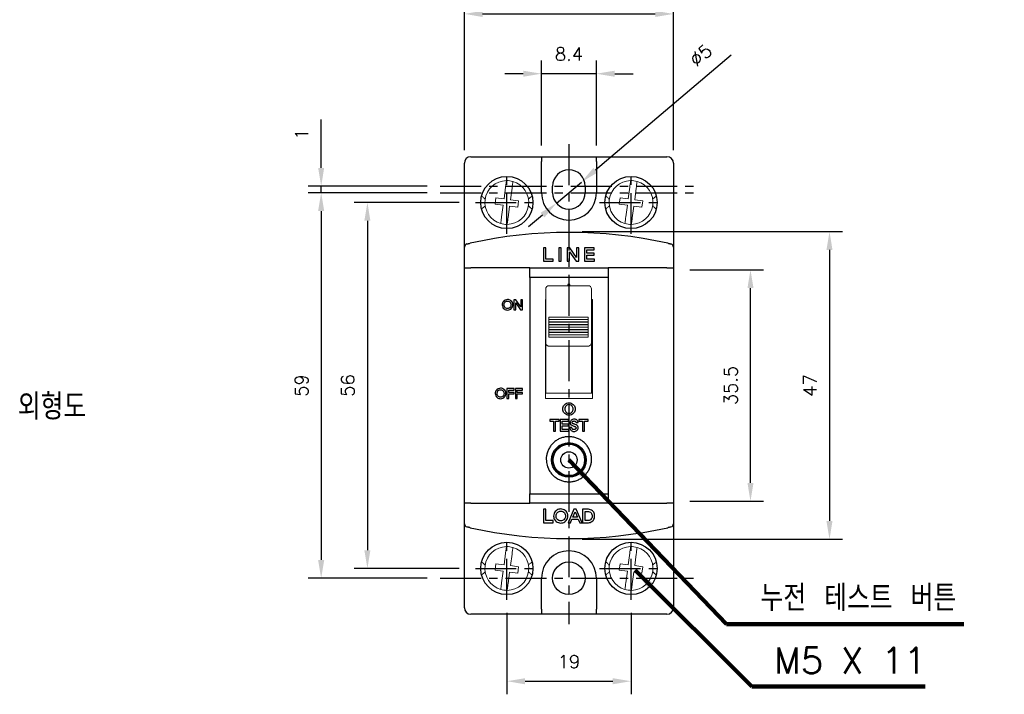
# Model space of a CAD drawing. Extents: x -417 to 860, y -1918 to 556.
# Tile 4 of 7: x 370 to 520, y 340 to 444. Entities that reach past the tile are written whole.
import ezdxf

# ---------------------------------------------------------------- set-up
doc = ezdxf.new("R2010")
doc.units = 0
doc.header["$MEASUREMENT"] = 0
doc.linetypes.add('CENTER', pattern=[2, 1.25, -0.25, 0.25, -0.25])
doc.layers.get('0').update_dxf_attribs({"linetype": 'CONTINUOUS'})
doc.layers.add('di', color=3, linetype='CONTINUOUS')
doc.layers.add('DIM', color=3, linetype='CONTINUOUS')
doc.styles.add('KIM', font='ROMANS.shx', dxfattribs={"height": 5, "bigfont": 'GSG1.shx'})
doc.styles.get("Standard").update_dxf_attribs({"font": 'romans.shx', "height": 2, "bigfont": 'hgs.shx'})
doc.dimstyles.get("Standard").update_dxf_attribs({"dimscale": 0, "dimtxt": 2, "dimasz": 2, "dimexe": 0.5, "dimexo": 0.5, "dimgap": 1, "dimtad": 1, "dimdsep": 46, "dimtxsty": 'Standard', "dimcen": 0, "dimclrd": 3, "dimclre": 3, "dimclrt": 3, "dimadec": 0, "dimazin": 2, "dimtp": 0.1, "dimtm": 0.1, "dimtfac": 1, "dimtmove": 0, "dimatfit": 3, "dimfxl": 0, "dimtolj": 1, "dimarcsym": 0})
doc.dimstyles.new('STANDARD$0', dxfattribs={"dimtxt": 5, "dimasz": 5, "dimexe": 1, "dimexo": 2, "dimgap": 2, "dimtad": 1, "dimdec": 4, "dimzin": 12, "dimdsep": 46, "dimtxsty": 'KIM', "dimcen": -1, "dimdle": 0.1, "dimadec": 0, "dimazin": 0, "dimtfac": 1, "dimtdec": 4, "dimtmove": 0, "dimatfit": 3, "dimfxl": 0, "dimtolj": 1, "dimtzin": 0, "dimarcsym": 0})
doc.dimstyles.new('STANDARD$3', dxfattribs={"dimtxt": 5, "dimasz": 5, "dimexe": 1, "dimexo": 2, "dimgap": 0.8, "dimtad": 1, "dimdec": 4, "dimdsep": 46, "dimtxsty": 'KIM', "dimcen": 0, "dimdle": 0.1, "dimadec": 0, "dimazin": 0, "dimtfac": 1, "dimtdec": 4, "dimtmove": 0, "dimatfit": 3, "dimfxl": 0, "dimtolj": 1, "dimtzin": 0, "dimarcsym": 0})

# ---------------------------------------------------------------- blocks, each defined once
blk = doc.blocks.new('*D885')
at = {"layer": 'DIM'}
for p, q in [((449.6, 424.38), (449.6, 437.39)), ((458, 424.38), (458, 437.39)), ((446.8, 435.39), (444, 435.39)), ((458, 435.39), (449.6, 435.39)), ((460.8, 435.39), (463.6, 435.39))]:
    blk.add_line(p, q, dxfattribs=at)
for points in [[(446.8, 435.85), (446.8, 434.92), (449.6, 435.39)], [(460.8, 435.85), (460.8, 434.92), (458, 435.39)]]:
    blk.add_solid(points, dxfattribs=at)
at = {"layer": 'DIM', "insert": (453.8, 438.39), "char_height": 2, "attachment_point": 5}
blk.add_mtext('\\A1;8.4', dxfattribs=at)
blk = doc.blocks.new('*D886')
at = {"layer": 'DIM'}
for p, q in [((478.64, 438.24), (457.84, 420.61)), ((451.89, 415.57), (455.7, 418.8)), ((449.75, 413.76), (447.62, 411.95))]:
    blk.add_line(p, q, dxfattribs=at)
for points in [[(457.54, 420.97), (458.14, 420.25), (455.7, 418.8)], [(449.45, 414.11), (450.06, 413.4), (451.89, 415.57)]]:
    blk.add_solid(points, dxfattribs=at)
at = {"layer": 'DIM', "insert": (473.97, 438.22), "char_height": 2, "attachment_point": 5, "rotation": 40.289}
blk.add_mtext('\\A1;∅5', dxfattribs=at)
blk = doc.blocks.new('*D887')
at = {"layer": 'DIM'}
for p, q in [((444.3, 352.88), (444.3, 340.43)), ((463.3, 352.88), (463.3, 340.43)), ((447.1, 342.43), (460.5, 342.43))]:
    blk.add_line(p, q, dxfattribs=at)
for points in [[(447.1, 342.89), (447.1, 341.96), (444.3, 342.43)], [(460.5, 342.89), (460.5, 341.96), (463.3, 342.43)]]:
    blk.add_solid(points, dxfattribs=at)
at = {"layer": 'DIM', "insert": (453.8, 345.43), "char_height": 2, "attachment_point": 5}
blk.add_mtext('\\A1;19', dxfattribs=at)
blk = doc.blocks.new('*D888')
at = {"layer": 'DIM'}
for p, q in [((437.8, 423.68), (437.8, 446.54)), ((469.8, 423.68), (469.8, 446.54)), ((440.6, 444.54), (467, 444.54))]:
    blk.add_line(p, q, dxfattribs=at)
for points in [[(440.6, 445.01), (440.6, 444.07), (437.8, 444.54)], [(467, 445.01), (467, 444.07), (469.8, 444.54)]]:
    blk.add_solid(points, dxfattribs=at)
at = {"layer": 'DIM', "insert": (453.8, 447.54), "char_height": 2, "attachment_point": 5}
blk.add_mtext('\\A1;32', dxfattribs=at)
blk = doc.blocks.new('*D904')
at = {"layer": 'DIM'}
for p, q in [((432.1, 417.18), (413.9, 417.18)), ((415.9, 414.38), (415.9, 360.98)), ((432.1, 358.18), (413.9, 358.18))]:
    blk.add_line(p, q, dxfattribs=at)
for points in [[(415.43, 414.38), (416.36, 414.38), (415.9, 417.18)], [(415.43, 360.98), (416.36, 360.98), (415.9, 358.18)]]:
    blk.add_solid(points, dxfattribs=at)
at = {"layer": 'DIM', "insert": (412.9, 387.68), "char_height": 2, "attachment_point": 5, "rotation": 90}
blk.add_mtext('\\A1;59', dxfattribs=at)
blk = doc.blocks.new('*D889')
at = {"layer": 'DIM'}
for p, q in [((472.3, 405.38), (483.57, 405.38)), ((481.57, 372.78), (481.57, 402.58)), ((472.3, 369.98), (483.57, 369.98))]:
    blk.add_line(p, q, dxfattribs=at)
for points in [[(481.11, 402.58), (482.04, 402.58), (481.57, 405.38)], [(481.11, 372.78), (482.04, 372.78), (481.57, 369.98)]]:
    blk.add_solid(points, dxfattribs=at)
at = {"layer": 'DIM', "insert": (478.57, 387.68), "char_height": 2, "attachment_point": 5, "rotation": 90}
blk.add_mtext('\\A1;35.5', dxfattribs=at)
blk = doc.blocks.new('*D890')
at = {"layer": 'DIM'}
for p, q in [((455.8, 411.22), (495.66, 411.22)), ((493.66, 408.42), (493.66, 366.95)), ((455.8, 364.15), (495.66, 364.15))]:
    blk.add_line(p, q, dxfattribs=at)
for points in [[(493.19, 408.42), (494.12, 408.42), (493.66, 411.22)], [(493.19, 366.95), (494.12, 366.95), (493.66, 364.15)]]:
    blk.add_solid(points, dxfattribs=at)
at = {"layer": 'DIM', "insert": (490.66, 387.68), "char_height": 2, "attachment_point": 5, "rotation": 90}
blk.add_mtext('\\A1;47', dxfattribs=at)
blk = doc.blocks.new('*D893')
at = {"layer": 'DIM'}
for p, q in [((437, 415.68), (420.97, 415.68)), ((422.97, 412.88), (422.97, 362.48)), ((437, 359.68), (420.97, 359.68))]:
    blk.add_line(p, q, dxfattribs=at)
for points in [[(422.5, 412.88), (423.43, 412.88), (422.97, 415.68)], [(422.5, 362.48), (423.43, 362.48), (422.97, 359.68)]]:
    blk.add_solid(points, dxfattribs=at)
at = {"layer": 'DIM', "insert": (419.97, 387.68), "char_height": 2, "attachment_point": 5, "rotation": 90}
blk.add_mtext('\\A1;56', dxfattribs=at)
blk = doc.blocks.new('*D897')
at = {"layer": 'DIM'}
for p, q in [((415.9, 420.98), (415.9, 428.38)), ((432.1, 418.18), (413.9, 418.18)), ((415.9, 417.18), (415.9, 418.18)), ((432.1, 417.18), (413.9, 417.18)), ((415.9, 414.38), (415.9, 411.58))]:
    blk.add_line(p, q, dxfattribs=at)
for points in [[(415.43, 420.98), (416.36, 420.98), (415.9, 418.18)], [(415.43, 414.38), (416.36, 414.38), (415.9, 417.18)]]:
    blk.add_solid(points, dxfattribs=at)
at = {"layer": 'DIM', "insert": (412.9, 426.14), "char_height": 2, "attachment_point": 5, "rotation": 90}
blk.add_mtext('\\A1;1', dxfattribs=at)

msp = doc.modelspace()

# ---------------------------------------------------------------- linework, layer by layer
for p, q in [((438.798, 422.683), (449.598, 422.683)), ((449.598, 422.683), (449.598, 421.935)), ((449.598, 422.683), (457.998, 422.683)), ((449.598, 417.183), (449.598, 421.935)), ((457.998, 422.683), (468.798, 422.683)), ((457.998, 421.935), (457.998, 422.683)), ((457.998, 421.935), (457.998, 417.183)), ((437.798, 408.85), (437.798, 421.683)), ((469.798, 421.683), (469.798, 408.85)), ((451.298, 417.183), (451.298, 418.183)), ((456.298, 418.183), (456.298, 417.183)), ((437.798, 405.683), (437.798, 408.85)), ((450.287, 408.738), (449.92, 408.738)), ((449.92, 408.738), (449.92, 406.683)), ((450.287, 407.001), (450.287, 408.738)), ((452.268, 408.738), (452.268, 406.683)), ((452.635, 408.738), (452.268, 408.738)), ((452.635, 406.683), (452.635, 408.738)), ((453.94, 408.738), (453.541, 408.738)), ((453.541, 408.738), (453.541, 406.683)), ((454.935, 407.283), (453.94, 408.738)), ((454.935, 408.738), (454.935, 407.283)), ((455.302, 408.738), (454.935, 408.738)), ((455.302, 406.683), (455.302, 408.738)), ((457.659, 408.738), (456.183, 408.738)), ((456.183, 408.738), (456.183, 406.683)), ((456.55, 408.42), (457.659, 408.42)), ((456.55, 407.93), (456.55, 408.42)), ((457.659, 408.42), (457.659, 408.738)), ((469.798, 408.85), (469.798, 405.683)), ((451.396, 407.001), (450.287, 407.001)), ((451.396, 406.683), (451.396, 407.001)), ((453.908, 408.138), (454.903, 406.683)), ((453.908, 406.683), (453.908, 408.138)), ((457.634, 407.93), (456.55, 407.93)), ((456.55, 407.001), (456.55, 407.612)), ((456.55, 407.612), (457.634, 407.612)), ((457.685, 407.001), (456.55, 407.001)), ((457.634, 407.612), (457.634, 407.93)), ((457.685, 406.683), (457.685, 407.001)), ((437.798, 369.683), (437.798, 405.683)), ((437.798, 405.683), (438.798, 405.683)), ((447.798, 405.683), (438.798, 405.683)), ((447.798, 405.683), (459.798, 405.683)), ((447.798, 404.21), (447.798, 405.683)), ((449.92, 406.683), (451.396, 406.683)), ((452.268, 406.683), (452.635, 406.683)), ((453.541, 406.683), (453.908, 406.683)), ((454.903, 406.683), (455.302, 406.683)), ((456.183, 406.683), (457.685, 406.683)), ((459.798, 405.683), (459.798, 404.21)), ((468.798, 405.683), (459.798, 405.683)), ((468.798, 405.683), (469.798, 405.683)), ((469.798, 405.683), (469.798, 369.683)), ((447.798, 404.21), (447.798, 371.078)), ((459.798, 404.21), (447.798, 404.21)), ((459.798, 404.21), (459.798, 371.078)), ((453.637, 403.153), (453.637, 402.953)), ((453.958, 403.153), (453.637, 403.153)), ((453.958, 402.953), (453.958, 403.153)), ((445.684, 400.796), (445.385, 400.796)), ((445.385, 400.796), (445.385, 399.255)), ((446.431, 399.704), (445.684, 400.796)), ((446.431, 400.796), (446.431, 399.704)), ((446.706, 400.796), (446.431, 400.796)), ((446.706, 399.255), (446.706, 400.796)), ((445.385, 399.255), (445.66, 399.255)), ((445.66, 400.346), (446.407, 399.255)), ((445.66, 399.255), (445.66, 400.346)), ((446.407, 399.255), (446.706, 399.255)), ((445.428, 387.228), (444.321, 387.228)), ((444.321, 387.228), (444.321, 385.687)), ((445.428, 386.989), (445.428, 387.228)), ((445.605, 387.228), (445.605, 385.687)), ((446.712, 387.228), (445.605, 387.228)), ((446.712, 386.989), (446.712, 387.228)), ((444.321, 385.687), (444.596, 385.687)), ((444.596, 386.989), (445.428, 386.989)), ((444.596, 386.622), (444.596, 386.989)), ((445.409, 386.622), (444.596, 386.622)), ((444.596, 385.687), (444.596, 386.384)), ((444.596, 386.384), (445.409, 386.384)), ((445.409, 386.384), (445.409, 386.622)), ((445.605, 385.687), (445.88, 385.687)), ((445.88, 386.622), (445.88, 386.989)), ((445.88, 386.989), (446.712, 386.989)), ((446.693, 386.622), (445.88, 386.622)), ((445.88, 385.687), (445.88, 386.384)), ((445.88, 386.384), (446.693, 386.384)), ((446.693, 386.384), (446.693, 386.622)), ((450.897, 382.484), (450.897, 382.206)), ((452.31, 382.484), (450.897, 382.484)), ((450.897, 382.206), (451.443, 382.206)), ((451.443, 382.206), (451.443, 380.687)), ((451.764, 382.206), (452.31, 382.206)), ((451.764, 380.687), (451.764, 382.206)), ((452.31, 382.206), (452.31, 382.484)), ((452.449, 382.484), (452.449, 380.687)), ((453.741, 382.484), (452.449, 382.484)), ((452.77, 382.206), (453.741, 382.206)), ((452.77, 381.778), (452.77, 382.206)), ((453.718, 381.778), (452.77, 381.778)), ((452.77, 381.5), (453.718, 381.5)), ((452.77, 380.965), (452.77, 381.5)), ((453.718, 381.5), (453.718, 381.778)), ((453.741, 382.206), (453.741, 382.484)), ((454.247, 381.247), (453.926, 381.247)), ((454.889, 381.996), (455.21, 381.996)), ((455.306, 382.484), (455.306, 382.206)), ((456.719, 382.484), (455.306, 382.484)), ((455.306, 382.206), (455.852, 382.206)), ((455.852, 382.206), (455.852, 380.687)), ((456.173, 382.206), (456.719, 382.206)), ((456.173, 380.687), (456.173, 382.206)), ((456.719, 382.206), (456.719, 382.484)), ((451.443, 380.687), (451.764, 380.687)), ((452.449, 380.687), (453.763, 380.687)), ((453.763, 380.965), (452.77, 380.965)), ((453.763, 380.687), (453.763, 380.965)), ((455.852, 380.687), (456.173, 380.687)), ((447.798, 371.078), (459.798, 371.078)), ((447.798, 369.683), (447.798, 371.078)), ((459.798, 371.078), (459.798, 369.683)), ((438.798, 369.683), (437.798, 369.683)), ((437.798, 366.516), (437.798, 369.683)), ((438.798, 369.683), (447.798, 369.683)), ((459.798, 369.683), (447.798, 369.683)), ((459.798, 369.683), (468.798, 369.683)), ((469.798, 369.683), (468.798, 369.683)), ((469.798, 369.683), (469.798, 366.516)), ((450.287, 368.738), (449.92, 368.738)), ((449.92, 368.738), (449.92, 366.683)), ((450.287, 367.001), (450.287, 368.738)), ((454.563, 368.738), (453.665, 366.683)), ((454.397, 367.539), (454.748, 368.344)), ((455.094, 367.539), (454.397, 367.539)), ((454.929, 368.738), (454.563, 368.738)), ((454.748, 368.344), (455.094, 367.539)), ((455.826, 366.683), (454.929, 368.738)), ((456.779, 368.738), (455.89, 368.738)), ((455.89, 368.738), (455.89, 366.683)), ((456.257, 368.42), (456.63, 368.42)), ((456.257, 367.001), (456.257, 368.42)), ((437.798, 353.683), (437.798, 366.516)), ((449.92, 366.683), (451.396, 366.683)), ((451.396, 367.001), (450.287, 367.001)), ((451.396, 366.683), (451.396, 367.001)), ((453.665, 366.683), (454.036, 366.683)), ((454.036, 366.683), (454.263, 367.221)), ((454.263, 367.221), (455.228, 367.221)), ((455.228, 367.221), (455.455, 366.683)), ((455.455, 366.683), (455.826, 366.683)), ((455.89, 366.683), (456.779, 366.683)), ((456.63, 367.001), (456.257, 367.001)), ((469.798, 366.516), (469.798, 353.683)), ((449.598, 353.431), (449.598, 358.183)), ((457.998, 358.183), (457.998, 353.431)), ((449.598, 352.683), (438.798, 352.683)), ((449.598, 353.431), (449.598, 352.683)), ((457.998, 352.683), (449.598, 352.683)), ((457.998, 352.683), (457.998, 353.431)), ((468.798, 352.683), (457.998, 352.683))]:
    msp.add_line(p, q)
at = {"color": 7, "linetype": 'Continuous', "lineweight": 15}
for p, q in [((444.104, 418.025), (443.868, 416.244)), ((444.859, 416.113), (445.095, 417.894)), ((463.104, 418.025), (462.868, 416.244)), ((463.859, 416.113), (464.095, 417.894)), ((442.628, 416.409), (442.497, 415.417)), ((443.868, 416.244), (442.628, 416.409)), ((446.098, 415.949), (444.859, 416.113)), ((445.967, 414.957), (446.098, 415.949)), ((461.628, 416.409), (461.497, 415.417)), ((462.868, 416.244), (461.628, 416.409)), ((465.098, 415.949), (463.859, 416.113)), ((464.967, 414.957), (465.098, 415.949)), ((442.497, 415.417), (443.736, 415.253)), ((443.736, 415.253), (443.5, 413.472)), ((444.491, 413.341), (444.727, 415.122)), ((444.727, 415.122), (445.967, 414.957)), ((461.497, 415.417), (462.736, 415.253)), ((462.736, 415.253), (462.5, 413.472)), ((463.491, 413.341), (463.727, 415.122)), ((463.727, 415.122), (464.967, 414.957)), ((450.248, 401.421), (450.248, 402.453)), ((456.748, 402.953), (450.748, 402.953)), ((457.248, 402.453), (457.248, 401.421)), ((450.198, 400.855), (450.248, 400.855)), ((450.198, 385.687), (450.198, 400.855)), ((450.248, 400.88), (450.248, 401.421)), ((450.248, 398.68), (450.248, 400.88)), ((457.248, 401.421), (457.248, 400.88)), ((457.248, 400.88), (457.248, 398.68)), ((457.248, 400.855), (457.398, 400.855)), ((457.398, 400.855), (457.398, 385.687)), ((450.248, 400.083), (450.198, 400.083)), ((457.398, 400.083), (457.248, 400.083)), ((450.248, 394.149), (450.248, 398.68)), ((450.748, 398.148), (456.748, 398.148)), ((450.748, 398.065), (450.748, 398.148)), ((450.748, 397.793), (450.748, 398.065)), ((450.748, 397.793), (456.748, 397.793)), ((450.748, 397.759), (456.748, 397.759)), ((450.748, 397.676), (450.748, 397.759)), ((450.748, 397.404), (450.748, 397.676)), ((456.748, 398.065), (456.748, 398.148)), ((456.748, 397.793), (456.748, 398.065)), ((456.748, 397.676), (456.748, 397.759)), ((456.748, 397.404), (456.748, 397.676)), ((457.248, 398.68), (457.248, 394.149)), ((450.248, 396.783), (450.198, 396.783)), ((450.748, 397.404), (456.748, 397.404)), ((450.748, 397.369), (456.748, 397.369)), ((450.748, 397.287), (450.748, 397.369)), ((450.748, 397.014), (450.748, 397.287)), ((450.748, 397.014), (456.748, 397.014)), ((450.748, 396.98), (456.748, 396.98)), ((450.748, 396.897), (450.748, 396.98)), ((450.748, 396.625), (450.748, 396.897)), ((450.748, 396.625), (456.748, 396.625)), ((450.748, 396.591), (456.748, 396.591)), ((450.748, 396.508), (450.748, 396.591)), ((450.748, 396.236), (450.748, 396.508)), ((450.748, 396.236), (456.748, 396.236)), ((450.748, 396.201), (456.748, 396.201)), ((450.748, 396.119), (450.748, 396.201)), ((456.748, 397.287), (456.748, 397.369)), ((456.748, 397.014), (456.748, 397.287)), ((456.748, 396.897), (456.748, 396.98)), ((456.748, 396.625), (456.748, 396.897)), ((456.748, 396.508), (456.748, 396.591)), ((456.748, 396.236), (456.748, 396.508)), ((456.748, 396.119), (456.748, 396.201)), ((457.398, 396.783), (457.248, 396.783)), ((450.248, 395.083), (450.198, 395.083)), ((450.748, 395.847), (450.748, 396.119)), ((450.748, 395.847), (456.748, 395.847)), ((450.748, 395.812), (456.748, 395.812)), ((450.748, 395.729), (450.748, 395.812)), ((450.748, 395.457), (450.748, 395.729)), ((450.748, 395.457), (456.748, 395.457)), ((450.748, 395.423), (456.748, 395.423)), ((450.748, 395.34), (450.748, 395.423)), ((450.748, 395.068), (450.748, 395.34)), ((450.748, 395.068), (456.748, 395.068)), ((456.748, 395.847), (456.748, 396.119)), ((456.748, 395.729), (456.748, 395.812)), ((456.748, 395.457), (456.748, 395.729)), ((456.748, 395.34), (456.748, 395.423)), ((456.748, 395.068), (456.748, 395.34)), ((457.398, 395.083), (457.248, 395.083)), ((450.248, 388.166), (450.248, 394.149)), ((450.748, 393.703), (456.748, 393.703)), ((457.398, 394.395), (457.248, 394.395)), ((457.248, 394.149), (457.248, 388.166)), ((457.398, 394.033), (457.248, 394.033)), ((457.248, 392.333), (457.398, 392.333)), ((450.248, 390.583), (450.198, 390.583)), ((457.398, 390.583), (457.248, 390.583)), ((450.198, 387.983), (450.248, 387.983)), ((450.248, 386.483), (450.248, 388.166)), ((457.298, 388.183), (457.248, 388.183)), ((457.248, 388.166), (457.248, 386.483)), ((457.298, 388.183), (457.298, 387.983)), ((457.298, 387.983), (457.298, 386.983)), ((457.298, 387.983), (457.398, 387.983)), ((450.248, 386.983), (450.198, 386.983)), ((450.198, 386.483), (457.398, 386.483)), ((457.398, 385.687), (450.198, 385.687)), ((457.398, 386.983), (457.298, 386.983)), ((457.298, 386.983), (457.298, 386.483)), ((444.104, 362.025), (443.868, 360.244)), ((444.859, 360.113), (445.095, 361.894)), ((463.104, 362.025), (462.868, 360.244)), ((463.859, 360.113), (464.095, 361.894)), ((442.628, 360.409), (442.497, 359.417)), ((443.868, 360.244), (442.628, 360.409)), ((446.098, 359.949), (444.859, 360.113)), ((461.628, 360.409), (461.497, 359.417)), ((462.868, 360.244), (461.628, 360.409)), ((465.098, 359.949), (463.859, 360.113)), ((442.497, 359.417), (443.736, 359.253)), ((443.736, 359.253), (443.5, 357.472)), ((444.491, 357.341), (444.727, 359.122)), ((444.727, 359.122), (445.967, 358.957)), ((445.967, 358.957), (446.098, 359.949)), ((461.497, 359.417), (462.736, 359.253)), ((462.736, 359.253), (462.5, 357.472)), ((463.491, 357.341), (463.727, 359.122)), ((463.727, 359.122), (464.967, 358.957)), ((464.967, 358.957), (465.098, 359.949))]:
    msp.add_line(p, q, dxfattribs=at)
for centre, radius in [((444.298, 415.683), 4), ((463.298, 415.683), 4), ((453.798, 376.283), 2.65), ((453.798, 376.283), 2.5), ((453.798, 376.283), 2.4), ((453.798, 376.283), 1.25), ((444.298, 359.683), 4), ((463.298, 359.683), 4), ((453.798, 358.183), 2.5)]:
    msp.add_circle(centre, radius)
for centre in [(444.298, 415.683), (463.298, 415.683), (444.298, 359.683), (463.298, 359.683)]:
    msp.add_circle(centre, 4, dxfattribs=at)
for centre, radius, start, end in [((438.798, 421.683), 1, 90, 180), ((468.798, 421.683), 1, 0, 90), ((453.798, 418.183), 2.5, 0, 180), ((453.798, 417.183), 4.2, 180, 0), ((453.798, 417.183), 2.5, 180, 0), ((453.798, 341.101), 70, 77.53593, 102.46407), ((438.298, 408.85), 0.5, 102.88657, 180), ((469.298, 408.85), 0.5, 0, 77.11343), ((438.298, 366.516), 0.5, 180, 257.11343), ((469.298, 366.516), 0.5, 282.88657, 0), ((453.798, 434.265), 70, 257.53593, 282.46407), ((453.798, 358.183), 4.2, 0, 180), ((438.798, 353.683), 1, 180, 270), ((468.798, 353.683), 1, 270, 0)]:
    msp.add_arc(centre, radius, start, end)
for centre, radius, start, end in [((444.298, 415.683), 3.35, 91.0325, 253.86514), ((444.298, 415.683), 3.35, 73.86514, 91.0325), ((444.298, 415.683), 3.35, 271.0325, 73.86514), ((463.298, 415.683), 3.35, 91.0325, 253.86514), ((463.298, 415.683), 3.35, 73.86514, 91.0325), ((463.298, 415.683), 3.35, 271.0325, 73.86514), ((444.298, 415.683), 3.35, 253.86514, 271.0325), ((463.298, 415.683), 3.35, 253.86514, 271.0325), ((450.748, 402.453), 0.5, 90, 180), ((456.748, 402.453), 0.5, 0, 90), ((444.298, 359.683), 3.35, 91.0325, 253.86514), ((444.298, 359.683), 3.35, 73.86514, 91.0325), ((463.298, 359.683), 3.35, 91.0325, 253.86514), ((463.298, 359.683), 3.35, 73.86514, 91.0325), ((444.298, 359.683), 3.35, 271.0325, 73.86514), ((463.298, 359.683), 3.35, 271.0325, 73.86514), ((444.298, 359.683), 3.35, 253.86514, 271.0325), ((463.298, 359.683), 3.35, 253.86514, 271.0325)]:
    msp.add_arc(centre, radius, start, end, dxfattribs=at)
for centre, start_param, end_param in [((450.748, 394.308), 5.8716685, 6.2831853), ((456.748, 394.308), 0, 0.4115168)]:
    msp.add_ellipse(centre, major_axis=(0, -0.605), ratio=0.826342, start_param=start_param, end_param=end_param, dxfattribs=at)
for points, knots in [([(444.237, 419.032), (444.236, 419.022), (444.233, 419), (444.21, 418.83), (444.177, 418.58), (444.139, 418.296), (444.114, 418.104), (444.104, 418.025)], [0, 0, 0, 0, 0.21092734, 0.42182654, 0.63356179, 0.84757926, 1, 1, 1, 1]), ([(445.095, 417.894), (445.11, 418.008), (445.141, 418.238), (445.181, 418.544), (445.211, 418.771), (445.226, 418.885), (445.228, 418.897), (445.228, 418.901)], [0, 0, 0, 0, 0.2195528, 0.4392383, 0.6557135, 0.8689582, 1, 1, 1, 1]), ([(463.237, 419.032), (463.236, 419.022), (463.233, 419), (463.21, 418.83), (463.177, 418.58), (463.139, 418.296), (463.114, 418.104), (463.104, 418.025)], [0, 0, 0, 0, 0.2109273, 0.4218265, 0.6335617, 0.8475792, 1, 1, 1, 1]), ([(464.095, 417.894), (464.11, 418.008), (464.141, 418.238), (464.181, 418.544), (464.211, 418.771), (464.226, 418.885), (464.228, 418.897), (464.228, 418.901)], [0, 0, 0, 0, 0.2195529, 0.4392384, 0.6557135, 0.8689582, 1, 1, 1, 1]), ([(440.448, 416.646), (440.521, 416.6), (440.683, 416.498), (440.883, 416.282), (440.993, 416.164)], [0, 0, 0, 0, 0.45052602, 1, 1, 1, 1]), ([(447.604, 416.186), (447.612, 416.197), (447.663, 416.271), (447.789, 416.379), (447.957, 416.514), (448.094, 416.605), (448.144, 416.646), (448.157, 416.657)], [0, 0, 0, 0, 0.04648665, 0.29108985, 0.5679957, 0.88283326, 1, 1, 1, 1]), ([(459.448, 416.646), (459.521, 416.6), (459.683, 416.498), (459.883, 416.282), (459.993, 416.164)], [0, 0, 0, 0, 0.45052602, 1, 1, 1, 1]), ([(466.604, 416.186), (466.612, 416.197), (466.663, 416.271), (466.789, 416.379), (466.957, 416.514), (467.094, 416.605), (467.144, 416.646), (467.157, 416.657)], [0, 0, 0, 0, 0.0464864, 0.2910899, 0.5679955, 0.8828334, 1, 1, 1, 1]), ([(440.991, 415.18), (440.983, 415.169), (440.932, 415.095), (440.806, 414.987), (440.638, 414.852), (440.506, 414.764), (440.459, 414.726), (440.449, 414.718)], [0, 0, 0, 0, 0.0479507, 0.3002592, 0.5858872, 0.9106423, 1, 1, 1, 1]), ([(448.162, 414.707), (448.158, 414.711), (448.106, 414.753), (447.895, 414.874), (447.695, 415.096), (447.583, 415.221)], [0, 0, 0, 0, 0.0354569, 0.4598062, 1, 1, 1, 1]), ([(459.991, 415.18), (459.983, 415.169), (459.932, 415.095), (459.806, 414.987), (459.638, 414.852), (459.506, 414.764), (459.459, 414.726), (459.449, 414.718)], [0, 0, 0, 0, 0.047951, 0.3002591, 0.5858873, 0.9106422, 1, 1, 1, 1]), ([(467.162, 414.707), (467.158, 414.711), (467.106, 414.753), (466.901, 414.87), (466.708, 415.085), (466.602, 415.202)], [0, 0, 0, 0, 0.036535, 0.4737824, 1, 1, 1, 1]), ([(443.5, 413.472), (443.485, 413.357), (443.454, 413.127), (443.414, 412.822), (443.384, 412.595), (443.369, 412.48), (443.367, 412.469), (443.367, 412.465)], [0, 0, 0, 0, 0.2195524, 0.4392375, 0.6557132, 0.8689582, 1, 1, 1, 1]), ([(444.358, 412.333), (444.359, 412.344), (444.362, 412.366), (444.385, 412.536), (444.418, 412.786), (444.456, 413.07), (444.481, 413.261), (444.491, 413.341)], [0, 0, 0, 0, 0.21092746, 0.42182678, 0.63356208, 0.84757968, 1, 1, 1, 1]), ([(462.5, 413.472), (462.485, 413.357), (462.454, 413.127), (462.414, 412.822), (462.384, 412.595), (462.369, 412.48), (462.367, 412.469), (462.367, 412.465)], [0, 0, 0, 0, 0.2195524, 0.4392375, 0.6557131, 0.8689582, 1, 1, 1, 1]), ([(463.358, 412.333), (463.359, 412.344), (463.362, 412.366), (463.385, 412.536), (463.418, 412.786), (463.456, 413.07), (463.481, 413.261), (463.491, 413.341)], [0, 0, 0, 0, 0.2109275, 0.4218268, 0.6335622, 0.8475798, 1, 1, 1, 1]), ([(450.248, 394.149), (450.248, 394.148), (450.248, 394.108), (450.263, 394.03), (450.324, 393.925), (450.42, 393.829), (450.503, 393.78), (450.548, 393.754)], [0, 0, 0, 0, 0.00871077, 0.25945934, 0.51206224, 0.7386109, 1, 1, 1, 1]), ([(456.948, 393.754), (456.992, 393.78), (457.075, 393.829), (457.171, 393.925), (457.232, 394.03), (457.247, 394.108), (457.248, 394.148), (457.248, 394.149)], [0, 0, 0, 0, 0.2613891, 0.48793776, 0.74054066, 0.99128923, 1, 1, 1, 1]), ([(444.237, 363.032), (444.236, 363.021), (444.233, 363), (444.21, 362.83), (444.177, 362.58), (444.139, 362.296), (444.114, 362.104), (444.104, 362.025)], [0, 0, 0, 0, 0.2109276, 0.4218264, 0.6335617, 0.8475804, 1, 1, 1, 1]), ([(463.237, 363.032), (463.236, 363.021), (463.233, 363), (463.21, 362.83), (463.177, 362.58), (463.139, 362.296), (463.114, 362.104), (463.104, 362.025)], [0, 0, 0, 0, 0.2109276, 0.4218264, 0.6335616, 0.8475803, 1, 1, 1, 1]), ([(445.095, 361.894), (445.11, 362.008), (445.141, 362.238), (445.181, 362.544), (445.211, 362.771), (445.226, 362.885), (445.228, 362.897), (445.228, 362.901)], [0, 0, 0, 0, 0.219552, 0.4392377, 0.6557132, 0.8689582, 1, 1, 1, 1]), ([(464.095, 361.894), (464.11, 362.008), (464.141, 362.238), (464.181, 362.544), (464.211, 362.771), (464.226, 362.885), (464.228, 362.897), (464.228, 362.901)], [0, 0, 0, 0, 0.219552, 0.4392378, 0.6557132, 0.8689582, 1, 1, 1, 1]), ([(440.433, 360.658), (440.437, 360.655), (440.489, 360.613), (440.695, 360.495), (440.89, 360.278), (440.998, 360.159)], [0, 0, 0, 0, 0.0362789, 0.4704673, 1, 1, 1, 1]), ([(447.598, 360.176), (447.608, 360.191), (447.661, 360.268), (447.789, 360.38), (447.957, 360.514), (448.089, 360.602), (448.136, 360.64), (448.146, 360.648)], [0, 0, 0, 0, 0.060129, 0.3092087, 0.5911838, 0.9117857, 1, 1, 1, 1]), ([(459.433, 360.658), (459.437, 360.655), (459.489, 360.613), (459.695, 360.495), (459.89, 360.278), (459.998, 360.159)], [0, 0, 0, 0, 0.0362786, 0.4704674, 1, 1, 1, 1]), ([(466.604, 360.186), (466.612, 360.197), (466.663, 360.271), (466.789, 360.379), (466.957, 360.514), (467.089, 360.602), (467.136, 360.64), (467.146, 360.648)], [0, 0, 0, 0, 0.0479522, 0.3002593, 0.5858872, 0.910643, 1, 1, 1, 1]), ([(440.991, 359.18), (440.983, 359.169), (440.932, 359.095), (440.806, 358.987), (440.638, 358.852), (440.501, 358.761), (440.451, 358.72), (440.438, 358.709)], [0, 0, 0, 0, 0.0464849, 0.29109, 0.5679959, 0.8828333, 1, 1, 1, 1]), ([(448.147, 358.719), (448.074, 358.766), (447.911, 358.869), (447.709, 359.086), (447.598, 359.206)], [0, 0, 0, 0, 0.4472373, 1, 1, 1, 1]), ([(459.991, 359.18), (459.983, 359.169), (459.932, 359.095), (459.806, 358.987), (459.638, 358.852), (459.501, 358.761), (459.451, 358.72), (459.438, 358.709)], [0, 0, 0, 0, 0.0464852, 0.2910899, 0.567996, 0.8828331, 1, 1, 1, 1]), ([(467.147, 358.719), (467.074, 358.765), (466.912, 358.868), (466.712, 359.084), (466.602, 359.202)], [0, 0, 0, 0, 0.45052602, 1, 1, 1, 1]), ([(443.5, 357.472), (443.485, 357.357), (443.454, 357.127), (443.414, 356.822), (443.384, 356.595), (443.369, 356.48), (443.367, 356.469), (443.367, 356.465)], [0, 0, 0, 0, 0.2195539, 0.4392373, 0.6557138, 0.8689584, 1, 1, 1, 1]), ([(444.358, 356.333), (444.359, 356.344), (444.362, 356.366), (444.385, 356.536), (444.418, 356.786), (444.456, 357.07), (444.481, 357.261), (444.491, 357.341)], [0, 0, 0, 0, 0.2109277, 0.4218265, 0.6335636, 0.8475802, 1, 1, 1, 1]), ([(462.5, 357.472), (462.485, 357.357), (462.454, 357.127), (462.414, 356.822), (462.384, 356.595), (462.369, 356.48), (462.367, 356.469), (462.367, 356.465)], [0, 0, 0, 0, 0.2195539, 0.4392372, 0.6557138, 0.8689584, 1, 1, 1, 1]), ([(463.358, 356.333), (463.359, 356.344), (463.362, 356.366), (463.385, 356.536), (463.418, 356.786), (463.456, 357.07), (463.481, 357.261), (463.491, 357.341)], [0, 0, 0, 0, 0.21092772, 0.42182654, 0.63356371, 0.84758029, 1, 1, 1, 1])]:
    msp.add_open_spline(points, degree=3, knots=knots, dxfattribs=at)
for points, knots in [([(438.186, 409.337), (438.188, 409.338), (438.193, 409.339), (438.25, 409.352), (438.363, 409.378), (438.517, 409.412), (438.632, 409.438), (438.69, 409.451)], [0, 0, 0, 0, 0.1237184, 0.3370378, 0.5559931, 0.7778707, 1, 1, 1, 1]), ([(468.905, 409.451), (468.947, 409.442), (469.044, 409.42), (469.186, 409.388), (469.309, 409.36), (469.393, 409.341), (469.404, 409.339), (469.409, 409.337)], [0, 0, 0, 0, 0.1586426, 0.3745538, 0.5849979, 0.7926129, 1, 1, 1, 1]), ([(444.403, 400.832), (444.284, 400.818), (444.045, 400.79), (443.78, 400.571), (443.612, 400.307), (443.596, 400.119), (443.587, 400.025)], [0, 0, 0, 0, 0.2795616, 0.55941074, 0.77966342, 1, 1, 1, 1]), ([(445.22, 400.025), (445.205, 400.145), (445.177, 400.384), (444.952, 400.646), (444.686, 400.808), (444.498, 400.824), (444.403, 400.832)], [0, 0, 0, 0, 0.27947614, 0.55922923, 0.77954037, 1, 1, 1, 1]), ([(443.587, 400.025), (443.602, 399.906), (443.631, 399.666), (443.856, 399.405), (444.121, 399.243), (444.309, 399.226), (444.403, 399.218)], [0, 0, 0, 0, 0.2794372, 0.5592261, 0.7795774, 1, 1, 1, 1]), ([(443.862, 400.025), (443.871, 400.107), (443.889, 400.27), (444.032, 400.455), (444.209, 400.575), (444.337, 400.588), (444.401, 400.594)], [0, 0, 0, 0, 0.2798131, 0.5596758, 0.7798684, 1, 1, 1, 1]), ([(444.401, 399.457), (444.32, 399.467), (444.156, 399.489), (443.983, 399.648), (443.878, 399.833), (443.868, 399.961), (443.862, 400.025)], [0, 0, 0, 0, 0.2792035, 0.5590116, 0.7794163, 1, 1, 1, 1]), ([(444.401, 400.594), (444.483, 400.583), (444.647, 400.561), (444.822, 400.402), (444.929, 400.218), (444.939, 400.09), (444.945, 400.025)], [0, 0, 0, 0, 0.2792142, 0.5590676, 0.7794476, 1, 1, 1, 1]), ([(444.945, 400.025), (444.936, 399.943), (444.918, 399.779), (444.772, 399.595), (444.595, 399.476), (444.466, 399.463), (444.401, 399.457)], [0, 0, 0, 0, 0.2798152, 0.559624, 0.7798265, 1, 1, 1, 1]), ([(444.403, 399.218), (444.523, 399.232), (444.763, 399.259), (445.028, 399.479), (445.195, 399.743), (445.211, 399.931), (445.22, 400.025)], [0, 0, 0, 0, 0.2796324, 0.5593975, 0.7796584, 1, 1, 1, 1]), ([(443.339, 387.264), (443.22, 387.25), (442.981, 387.222), (442.716, 387.003), (442.548, 386.739), (442.531, 386.551), (442.523, 386.457)], [0, 0, 0, 0, 0.2795621, 0.5594108, 0.7796636, 1, 1, 1, 1]), ([(444.156, 386.457), (444.141, 386.577), (444.112, 386.816), (443.888, 387.078), (443.622, 387.24), (443.434, 387.256), (443.339, 387.264)], [0, 0, 0, 0, 0.2794764, 0.5592297, 0.7795403, 1, 1, 1, 1]), ([(442.523, 386.457), (442.538, 386.337), (442.567, 386.098), (442.792, 385.837), (443.057, 385.675), (443.245, 385.658), (443.339, 385.65)], [0, 0, 0, 0, 0.2794372, 0.5592262, 0.7795773, 1, 1, 1, 1]), ([(442.798, 386.457), (442.807, 386.539), (442.825, 386.702), (442.968, 386.887), (443.145, 387.007), (443.273, 387.019), (443.337, 387.026)], [0, 0, 0, 0, 0.2798129, 0.5596763, 0.7798686, 1, 1, 1, 1]), ([(443.337, 385.888), (443.256, 385.899), (443.092, 385.921), (442.919, 386.08), (442.814, 386.265), (442.803, 386.393), (442.798, 386.457)], [0, 0, 0, 0, 0.2792047, 0.559012, 0.7794168, 1, 1, 1, 1]), ([(443.337, 387.026), (443.419, 387.015), (443.583, 386.993), (443.758, 386.834), (443.865, 386.65), (443.875, 386.521), (443.881, 386.457)], [0, 0, 0, 0, 0.2792131, 0.5590673, 0.7794473, 1, 1, 1, 1]), ([(443.881, 386.457), (443.872, 386.375), (443.854, 386.211), (443.708, 386.027), (443.531, 385.907), (443.402, 385.895), (443.337, 385.888)], [0, 0, 0, 0, 0.2798152, 0.5596244, 0.7798274, 1, 1, 1, 1]), ([(443.339, 385.65), (443.459, 385.664), (443.699, 385.691), (443.964, 385.911), (444.131, 386.175), (444.147, 386.363), (444.156, 386.457)], [0, 0, 0, 0, 0.2796327, 0.5593973, 0.7796587, 1, 1, 1, 1]), ([(452.845, 384.085), (452.855, 384.194), (452.875, 384.412), (453.05, 384.689), (453.297, 384.906), (453.566, 385.015), (453.745, 385.024), (453.808, 385.027)], [0, 0, 0, 0, 0.2169444, 0.4354245, 0.638423, 0.8739003, 1, 1, 1, 1]), ([(453.806, 384.749), (453.733, 384.742), (453.586, 384.729), (453.4, 384.612), (453.254, 384.447), (453.176, 384.261), (453.169, 384.133), (453.166, 384.083)], [0, 0, 0, 0, 0.2124805, 0.4265192, 0.6243341, 0.8535739, 1, 1, 1, 1]), ([(454.45, 384.083), (454.443, 384.164), (454.429, 384.327), (454.299, 384.532), (454.122, 384.682), (453.946, 384.744), (453.838, 384.748), (453.806, 384.749)], [0, 0, 0, 0, 0.2351696, 0.4722755, 0.6847984, 0.905739, 1, 1, 1, 1]), ([(453.808, 385.027), (453.923, 385.017), (454.154, 384.997), (454.446, 384.814), (454.666, 384.56), (454.762, 384.3), (454.769, 384.137), (454.771, 384.085)], [0, 0, 0, 0, 0.2291572, 0.4601165, 0.6711225, 0.8973389, 1, 1, 1, 1]), ([(453.808, 383.144), (453.695, 383.154), (453.468, 383.174), (453.179, 383.356), (452.967, 383.595), (452.859, 383.851), (452.849, 384.017), (452.845, 384.085)], [0, 0, 0, 0, 0.22589626, 0.45341089, 0.66630158, 0.86299813, 1, 1, 1, 1]), ([(453.166, 384.083), (453.173, 384.004), (453.187, 383.845), (453.313, 383.645), (453.487, 383.492), (453.664, 383.427), (453.774, 383.423), (453.806, 383.422)], [0, 0, 0, 0, 0.231118, 0.4642497, 0.6762894, 0.9053162, 1, 1, 1, 1]), ([(453.806, 383.422), (453.88, 383.429), (454.03, 383.442), (454.219, 383.561), (454.365, 383.728), (454.442, 383.912), (454.448, 384.037), (454.45, 384.083)], [0, 0, 0, 0, 0.2166797, 0.43525, 0.6328912, 0.8650277, 1, 1, 1, 1]), ([(454.771, 384.085), (454.762, 383.978), (454.742, 383.762), (454.569, 383.486), (454.325, 383.268), (454.056, 383.156), (453.874, 383.147), (453.808, 383.144)], [0, 0, 0, 0, 0.214983, 0.4314467, 0.6342108, 0.8686833, 1, 1, 1, 1]), ([(453.926, 381.247), (453.935, 381.181), (453.954, 381.029), (454.075, 380.847), (454.233, 380.712), (454.403, 380.652), (454.519, 380.646), (454.575, 380.644)], [0, 0, 0, 0, 0.2026128, 0.4622184, 0.6462848, 0.8301446, 1, 1, 1, 1]), ([(454.595, 382.527), (454.515, 382.52), (454.355, 382.505), (454.153, 382.378), (454.016, 382.222), (453.972, 382.083), (453.969, 382.016), (453.969, 381.999)], [0, 0, 0, 0, 0.2639509, 0.5299718, 0.7740188, 0.9457752, 1, 1, 1, 1]), ([(453.969, 381.999), (453.974, 381.932), (453.981, 381.828), (454.057, 381.706), (454.235, 381.576), (454.439, 381.527), (454.594, 381.459), (454.616, 381.45)], [0, 0, 0, 0, 0.21516, 0.3334363, 0.4517716, 0.9210402, 1, 1, 1, 1]), ([(454.57, 380.922), (454.533, 380.925), (454.457, 380.932), (454.36, 380.992), (454.286, 381.075), (454.251, 381.165), (454.248, 381.225), (454.247, 381.247)], [0, 0, 0, 0, 0.2206822, 0.4430071, 0.6492696, 0.8699475, 1, 1, 1, 1]), ([(454.29, 382.007), (454.292, 382.032), (454.298, 382.084), (454.34, 382.15), (454.399, 382.206), (454.485, 382.243), (454.551, 382.247), (454.587, 382.249)], [0, 0, 0, 0, 0.1789777, 0.3589836, 0.5393688, 0.7477327, 1, 1, 1, 1]), ([(454.757, 381.711), (454.711, 381.73), (454.619, 381.767), (454.487, 381.809), (454.383, 381.845), (454.322, 381.898), (454.294, 381.951), (454.291, 381.989), (454.29, 382.007)], [0, 0, 0, 0, 0.252278, 0.5045936, 0.7065112, 0.807113, 0.9086315, 1, 1, 1, 1]), ([(454.889, 381.195), (454.885, 381.165), (454.875, 381.096), (454.816, 381.014), (454.742, 380.954), (454.658, 380.926), (454.6, 380.923), (454.57, 380.922)], [0, 0, 0, 0, 0.1944068, 0.443263, 0.6252381, 0.8068353, 1, 1, 1, 1]), ([(454.575, 380.644), (454.652, 380.649), (454.806, 380.66), (455.001, 380.779), (455.135, 380.926), (455.202, 381.071), (455.208, 381.159), (455.21, 381.195)], [0, 0, 0, 0, 0.2463916, 0.4949439, 0.7154012, 0.8837506, 1, 1, 1, 1]), ([(454.587, 382.249), (454.634, 382.245), (454.712, 382.238), (454.811, 382.166), (454.875, 382.086), (454.885, 382.019), (454.889, 381.996)], [0, 0, 0, 0, 0.3183612, 0.534897, 0.8385544, 1, 1, 1, 1]), ([(455.21, 381.996), (455.198, 382.059), (455.176, 382.185), (455.064, 382.341), (454.923, 382.462), (454.757, 382.52), (454.646, 382.525), (454.595, 382.527)], [0, 0, 0, 0, 0.2120071, 0.4241324, 0.6264536, 0.8290368, 1, 1, 1, 1]), ([(454.616, 381.45), (454.647, 381.437), (454.709, 381.412), (454.789, 381.367), (454.852, 381.319), (454.884, 381.259), (454.887, 381.216), (454.889, 381.195)], [0, 0, 0, 0, 0.2515628, 0.503521, 0.6845691, 0.839314, 1, 1, 1, 1]), ([(455.21, 381.195), (455.207, 381.257), (455.202, 381.353), (455.15, 381.475), (455.011, 381.604), (454.868, 381.664), (454.757, 381.711)], [0, 0, 0, 0, 0.2478499, 0.3826888, 0.5187728, 1, 1, 1, 1]), ([(450.369, 375.886), (450.351, 376.056), (450.316, 376.396), (450.36, 376.932), (450.489, 377.475), (450.717, 378.011), (451.032, 378.501), (451.424, 378.932), (451.885, 379.291), (452.399, 379.57), (452.954, 379.758), (453.534, 379.852), (454.122, 379.846), (454.702, 379.743), (455.255, 379.543), (455.768, 379.254), (456.224, 378.881), (456.611, 378.439), (456.915, 377.938), (457.132, 377.396), (457.253, 376.824), (457.277, 376.242), (457.201, 375.665), (457.032, 375.108), (456.769, 374.589), (456.425, 374.118), (456.005, 373.713), (455.523, 373.382), (454.99, 373.138), (454.424, 372.983), (453.839, 372.928), (453.253, 372.969), (452.682, 373.111), (452.141, 373.344), (451.65, 373.666), (451.218, 374.064), (450.863, 374.531), (450.538, 375.131), (450.432, 375.603), (450.369, 375.886)], [0, 0, 0, 0, 0.0236078, 0.0472156, 0.0739072, 0.1005992, 0.1273066, 0.1540146, 0.1808041, 0.2075941, 0.2344975, 0.2614011, 0.2883949, 0.3153887, 0.3424041, 0.3694191, 0.3963757, 0.4233317, 0.4501787, 0.4770254, 0.5037672, 0.530509, 0.5572002, 0.5838916, 0.6106052, 0.6373192, 0.6641101, 0.6909015, 0.7177855, 0.7446698, 0.7716257, 0.7985815, 0.8255661, 0.8525504, 0.8795134, 0.9064761, 0.9333722, 0.9602678, 1, 1, 1, 1]), ([(452.55, 368.787), (452.444, 368.779), (452.232, 368.763), (451.941, 368.62), (451.69, 368.395), (451.495, 368.086), (451.472, 367.835), (451.461, 367.71)], [0, 0, 0, 0, 0.1868321, 0.3735338, 0.5604489, 0.7801823, 1, 1, 1, 1]), ([(451.461, 367.71), (451.469, 367.604), (451.485, 367.392), (451.632, 367.103), (451.862, 366.857), (452.174, 366.667), (452.425, 366.645), (452.55, 366.634)], [0, 0, 0, 0, 0.1867889, 0.3734679, 0.5603595, 0.7801439, 1, 1, 1, 1]), ([(451.828, 367.71), (451.84, 367.819), (451.864, 368.037), (452.055, 368.284), (452.29, 368.443), (452.462, 368.46), (452.547, 368.469)], [0, 0, 0, 0, 0.2798129, 0.559676, 0.7798685, 1, 1, 1, 1]), ([(452.547, 366.952), (452.438, 366.966), (452.22, 366.995), (451.989, 367.208), (451.849, 367.454), (451.835, 367.625), (451.828, 367.71)], [0, 0, 0, 0, 0.2792042, 0.55901243, 0.77941684, 1, 1, 1, 1]), ([(452.547, 368.469), (452.656, 368.454), (452.875, 368.425), (453.108, 368.213), (453.25, 367.968), (453.264, 367.796), (453.271, 367.71)], [0, 0, 0, 0, 0.279214, 0.5590675, 0.7794467, 1, 1, 1, 1]), ([(453.271, 367.71), (453.259, 367.601), (453.235, 367.382), (453.042, 367.136), (452.805, 366.977), (452.633, 366.96), (452.547, 366.952)], [0, 0, 0, 0, 0.2798157, 0.5596238, 0.7798268, 1, 1, 1, 1]), ([(453.638, 367.71), (453.63, 367.816), (453.615, 368.029), (453.468, 368.319), (453.238, 368.565), (452.926, 368.754), (452.675, 368.776), (452.55, 368.787)], [0, 0, 0, 0, 0.1867941, 0.3734931, 0.5603801, 0.7801161, 1, 1, 1, 1]), ([(452.55, 366.634), (452.656, 366.642), (452.868, 366.657), (453.16, 366.799), (453.411, 367.024), (453.605, 367.335), (453.627, 367.585), (453.638, 367.71)], [0, 0, 0, 0, 0.1868615, 0.3735699, 0.560448, 0.7801842, 1, 1, 1, 1]), ([(456.63, 368.42), (456.738, 368.41), (456.952, 368.389), (457.202, 368.203), (457.34, 367.958), (457.351, 367.79), (457.357, 367.705)], [0, 0, 0, 0, 0.2800161, 0.5593243, 0.7793968, 1, 1, 1, 1]), ([(457.357, 367.705), (457.348, 367.598), (457.33, 367.383), (457.13, 367.144), (456.882, 367.018), (456.714, 367.007), (456.63, 367.001)], [0, 0, 0, 0, 0.2800411, 0.5588476, 0.7791907, 1, 1, 1, 1]), ([(457.724, 367.71), (457.72, 367.807), (457.712, 368.001), (457.618, 368.283), (457.404, 368.513), (457.116, 368.674), (456.891, 368.717), (456.779, 368.738)], [0, 0, 0, 0, 0.1871658, 0.3738368, 0.5599194, 0.780551, 1, 1, 1, 1]), ([(456.779, 366.683), (456.875, 366.697), (457.069, 366.724), (457.327, 366.864), (457.576, 367.055), (457.707, 367.368), (457.718, 367.596), (457.724, 367.71)], [0, 0, 0, 0, 0.1865243, 0.3737758, 0.5601233, 0.7795246, 1, 1, 1, 1]), ([(438.69, 365.915), (438.648, 365.924), (438.551, 365.946), (438.409, 365.978), (438.286, 366.006), (438.202, 366.025), (438.191, 366.027), (438.186, 366.028)], [0, 0, 0, 0, 0.1586426, 0.3745539, 0.5849977, 0.7926127, 1, 1, 1, 1]), ([(469.409, 366.028), (469.407, 366.028), (469.402, 366.027), (469.345, 366.014), (469.232, 365.988), (469.078, 365.954), (468.963, 365.928), (468.905, 365.915)], [0, 0, 0, 0, 0.1237184, 0.337038, 0.555993, 0.7778707, 1, 1, 1, 1])]:
    msp.add_open_spline(points, degree=3, knots=knots)
at = {"layer": 'DIM', "color": 1, "linetype": 'CENTER', "ltscale": 5}
for p, q in [((453.798, 424.596), (453.798, 351.163)), ((444.298, 410.883), (444.298, 420.483)), ((463.298, 410.883), (463.298, 420.483)), ((434.098, 418.183), (473.498, 418.183)), ((434.098, 417.183), (473.498, 417.183)), ((439.498, 415.683), (449.098, 415.683)), ((458.498, 415.683), (468.098, 415.683)), ((444.298, 354.883), (444.298, 364.483)), ((463.298, 354.883), (463.298, 364.483)), ((439.498, 359.683), (449.098, 359.683)), ((458.498, 359.683), (468.098, 359.683)), ((434.098, 358.183), (473.498, 358.183))]:
    msp.add_line(p, q, dxfattribs=at)

# ---------------------------------------------------------------- texts
at = {"layer": 'di', "insert": (369.477, 386.447), "char_height": 4, "width": 74.93994, "attachment_point": 1}
msp.add_mtext('{\\Fromans,hgs|c129;외형도}', dxfattribs=at)
at = {"layer": 'di', "char_height": 4, "attachment_point": 7}
for s, insert in [('누전 테스트 버튼', (483.103, 353.163)), ('M5 X 11', (485.155, 343.599))]:
    msp.add_mtext(s, dxfattribs=dict(at, insert=insert))

# ---------------------------------------------------------------- dimensions: what is measured, and where the dimension line sits
at = {"layer": 'DIM'}
for base, p1, p2, picture, middle in [((469.798, 444.54), (437.798, 421.683), (469.798, 421.683), '*D888', (453.798, 447.54)), ((463.298, 342.426), (444.298, 354.883), (463.298, 354.883), '*D887', (453.798, 345.426))]:
    dim = msp.add_linear_dim(base=base, p1=p1, p2=p2, dimstyle='STANDARD$0', override={"dimtxt": 3, "dimasz": 2.8, "dimexe": 2, "dimdec": 2, "dimzin": 8, "dimtxsty": 'Standard', "dimcen": 0, "dimclrd": 256, "dimclre": 256, "dimclrt": 256, "dimadec": 2, "dimazin": 2, "dimtfac": 0.6, "dimtdec": 2, "dimtzin": 8, "dimlwd": 65535, "dimlwe": 65535, "dimarcsym": 1}, dxfattribs=at)
    dim.commit()
    dim.dimension.update_dxf_attribs({"geometry": picture, "text_midpoint": middle})
dim = msp.add_diameter_dim_2p(p1=(451.891, 415.566), p2=(455.704, 418.8), dimstyle='STANDARD$3', override={"dimtxt": 3, "dimasz": 2.8, "dimexe": 2, "dimgap": 2, "dimdec": 2, "dimtxsty": 'Standard', "dimclrd": 256, "dimclre": 256, "dimclrt": 256, "dimadec": 2, "dimazin": 2, "dimtfac": 0.6, "dimtdec": 2, "dimtzin": 8, "dimlwd": 65535, "dimlwe": 65535, "dimarcsym": 1}, dxfattribs=at)
dim.commit()
dim.dimension.update_dxf_attribs({"geometry": '*D886', "text_midpoint": (475.913, 435.931), "dimtype": 163})
dim = msp.add_linear_dim(base=(449.598, 435.386), p1=(457.998, 422.383), p2=(449.598, 422.383), dimstyle='STANDARD$0', override={"dimtxt": 3, "dimasz": 2.8, "dimexe": 2, "dimdec": 2, "dimzin": 8, "dimtxsty": 'Standard', "dimcen": 0, "dimclrd": 256, "dimclre": 256, "dimclrt": 256, "dimadec": 2, "dimazin": 2, "dimtfac": 0.6, "dimtdec": 2, "dimtzin": 8, "dimlwd": 65535, "dimlwe": 65535, "dimarcsym": 1}, dxfattribs=at)
dim.commit()
dim.dimension.update_dxf_attribs({"geometry": '*D885', "text_midpoint": (453.798, 435.386), "dimtype": 160})
for base, p1, p2, picture, middle in [((415.898, 417.183), (434.098, 418.183), (434.098, 417.183), '*D897', (415.898, 426.14)), ((415.898, 358.183), (434.098, 417.183), (434.098, 358.183), '*D904', (415.898, 387.683)), ((422.967, 359.683), (438.998, 415.683), (438.998, 359.683), '*D893', (422.967, 387.683))]:
    dim = msp.add_linear_dim(base=base, p1=p1, p2=p2, angle=90, dimstyle='STANDARD$0', override={"dimtxt": 3, "dimasz": 2.8, "dimexe": 2, "dimdec": 2, "dimzin": 8, "dimtxsty": 'Standard', "dimcen": 0, "dimclrd": 256, "dimclre": 256, "dimclrt": 256, "dimadec": 2, "dimazin": 2, "dimtfac": 0.6, "dimtdec": 2, "dimtzin": 8, "dimlwd": 65535, "dimlwe": 65535, "dimarcsym": 1}, dxfattribs=at)
    dim.commit()
    dim.dimension.update_dxf_attribs({"geometry": picture, "text_midpoint": middle, "dimtype": 160})
for base, p1, p2, text, picture, middle in [((493.655, 364.146), (453.798, 411.22), (453.798, 364.146), '47', '*D890', (490.655, 387.683)), ((481.573, 405.383), (470.298, 369.983), (470.298, 405.383), '35.5', '*D889', (478.573, 387.683))]:
    dim = msp.add_linear_dim(base=base, p1=p1, p2=p2, angle=90, text=text, dimstyle='STANDARD$0', override={"dimtxt": 3, "dimasz": 2.8, "dimexe": 2, "dimdec": 2, "dimzin": 8, "dimtxsty": 'Standard', "dimcen": 0, "dimclrd": 256, "dimclre": 256, "dimclrt": 256, "dimadec": 2, "dimazin": 2, "dimtfac": 0.6, "dimtdec": 2, "dimtzin": 8, "dimlwd": 65535, "dimlwe": 65535, "dimarcsym": 1}, dxfattribs=at)
    dim.commit()
    dim.dimension.update_dxf_attribs({"geometry": picture, "text_midpoint": middle})

# ---------------------------------------------------------------- leaders
at = {"layer": 'di', "annotation_type": 0, "has_hookline": 1, "hookline_direction": 0}
for points, text_width in [([(453.798, 376.283), (477.903, 351.163), (481.103, 351.163)], 31.087), ([(463.941, 359.398), (481.773, 341.599), (484.973, 341.599)], 21.333)]:
    msp.add_leader(points, dimstyle='Standard', override={"dimscale": 1, "dimtxt": 4, "dimasz": 3.2, "dimexe": 2, "dimexo": 2, "dimgap": 2, "dimclrd": 256, "dimclre": 256, "dimclrt": 256, "dimadec": 2, "dimtfac": 0.6, "dimlwd": 65535, "dimlwe": 65535, "dimarcsym": 1}, dxfattribs=dict(at, text_width=text_width))

doc.saveas('drawing.dxf')
